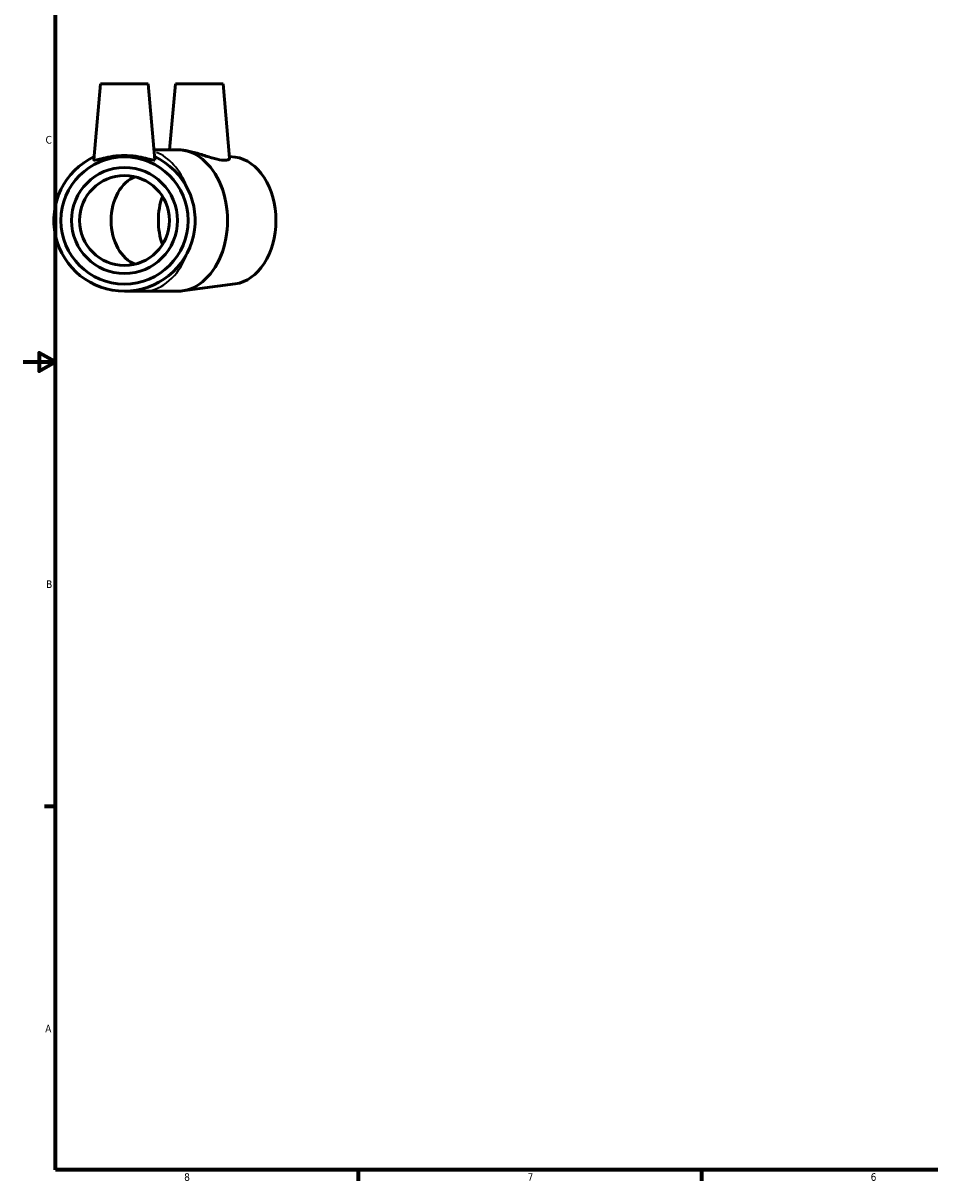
# Model space of a CAD drawing. Header units: inches. Extents: x -5.3 to 43.2, y 0 to 31.7.
# Tile 1 of 5: x 0.1 to 11.3, y 0.9 to 15.2. Entities that reach past the tile are written whole.
import ezdxf

# ---------------------------------------------------------------- set-up
doc = ezdxf.new("R2010")
doc.units = ezdxf.units.IN
doc.header["$MEASUREMENT"] = 0
for name, color, linetype, lineweight in [('Border (ANSI)', 7, 'Continuous', 70), ('Visible (ANSI)', 7, 'Continuous', 50), ('Visible Narrow (ANSI)', 7, 'Continuous', 35)]:
    doc.layers.add(name, color=color, linetype=linetype, lineweight=lineweight)
doc.styles.add('Note Text (ANSI)', font='tahoma.ttf')

# ---------------------------------------------------------------- blocks, each defined once
blk = doc.blocks.new('Borders Default Border')
at = {"layer": 'Border (ANSI)'}
for p, q in [((0.5, 5.5), (0.366, 5.5)), ((4.25, 1), (4.25, 0.866)), ((8.5, 1), (8.5, 0.866))]:
    blk.add_line(p, q, dxfattribs=at)
at = {"layer": 'Border (ANSI)', "flags": 128}
for points in [[(0.5, 1), (0.5, 21), (33.5, 21), (33.5, 1), (0.5, 1)], [(0.1, 11), (0.5, 11), (0.3, 11.115), (0.3, 10.885), (0.5, 11)]]:
    blk.add_lwpolyline(points, dxfattribs=at)
at = {"layer": 'Border (ANSI)', "color": 5, "true_color": 0x0000ff, "char_height": 0.0945, "attachment_point": 7, "style": 'Note Text (ANSI)'}
for s, insert in [('C', (0.378, 13.701)), ('B', (0.384, 8.203)), ('A', (0.373, 2.703)), ('8', (2.094, 0.863)), ('7', (6.346, 0.866)), ('6', (10.595, 0.864))]:
    blk.add_mtext(s, dxfattribs=dict(at, insert=insert))

msp = doc.modelspace()

# ---------------------------------------------------------------- linework, layer by layer
at = {"layer": 'Visible (ANSI)'}
for p, q in [((1.059, 14.441), (0.977, 13.501)), ((1.059, 14.441), (1.65, 14.441)), ((1.65, 14.441), (1.732, 13.501)), ((1.985, 14.441), (1.914, 13.626)), ((1.985, 14.441), (2.576, 14.441)), ((2.576, 14.441), (2.656, 13.521)), ((2.012, 13.626), (1.721, 13.626)), ((2.085, 13.62), (2.07, 13.622)), ((2.725, 13.535), (2.654, 13.544)), ((2.725, 11.967), (2.07, 11.88)), ((1.355, 11.876), (1.584, 11.876)), ((2.012, 11.876), (1.584, 11.876))]:
    msp.add_line(p, q, dxfattribs=at)
for radius in [0.788, 0.656, 0.557]:
    msp.add_circle((1.355, 12.751), radius, dxfattribs=at)
msp.add_arc((1.355, 12.751), 0.875, 115.2987, 64.7013, dxfattribs=at)
for centre, major_axis, start_param, end_param in [((2.012, 12.751), (0, -0.875), 0, 3.141593), ((2.673, 12.751), (0, -0.788), 0.09372, 3.047873), ((1.584, 12.751), (0, 0.557), 0.243751, 2.897841), ((2.238, 12.751), (0, -0.656), 4.239216, 5.185562)]:
    msp.add_ellipse(centre, major_axis=major_axis, ratio=0.707107, start_param=start_param, end_param=end_param, dxfattribs=at)
for points, knots in [([(2.656, 13.521), (2.657, 13.513), (2.65, 13.505), (2.617, 13.496), (2.591, 13.495), (2.526, 13.503), (2.483, 13.513), (2.389, 13.54), (2.338, 13.557), (2.243, 13.586), (2.192, 13.6), (2.125, 13.614), (2.104, 13.618), (2.085, 13.62)], [2.125042, 2.125042, 2.125042, 2.125042, 2.457608, 2.457608, 2.806836, 2.806836, 3.189908, 3.189908, 3.572979, 3.572979, 3.944737, 3.944737, 4.112083, 4.112083, 4.112083, 4.112083]), ([(1.732, 13.499), (1.73, 13.495), (1.719, 13.496), (1.678, 13.506), (1.649, 13.514), (1.582, 13.53), (1.541, 13.539), (1.45, 13.552), (1.401, 13.556), (1.308, 13.556), (1.259, 13.552), (1.168, 13.539), (1.127, 13.53), (1.061, 13.514), (1.031, 13.506), (0.991, 13.496), (0.979, 13.495), (0.977, 13.5), (0.977, 13.5), (0.977, 13.501)], [0, 0, 0, 0, 0.349228, 0.349228, 0.698456, 0.698456, 1.050937, 1.050937, 1.403418, 1.403418, 1.755899, 1.755899, 2.10838, 2.10838, 2.457608, 2.457608, 2.806836, 2.806836, 2.854189, 2.854189, 2.854189, 2.854189])]:
    msp.add_open_spline(points, degree=3, knots=knots, dxfattribs=at)
msp.add_open_spline([(1.732, 13.501), (1.732, 13.5), (1.732, 13.5), (1.732, 13.499)], degree=3, dxfattribs=at)
at = {"layer": 'Visible Narrow (ANSI)'}
for major_axis, start_param, end_param in [((0, 0.875), 5.217276, 6.012459), ((0, -0.875), 0.055504, 1.054582)]:
    msp.add_ellipse((1.584, 12.751), major_axis=major_axis, ratio=0.707107, start_param=start_param, end_param=end_param, dxfattribs=at)

# ---------------------------------------------------------------- block references
msp.add_blockref('Borders Default Border', (0, 0))

doc.saveas('drawing.dxf')
